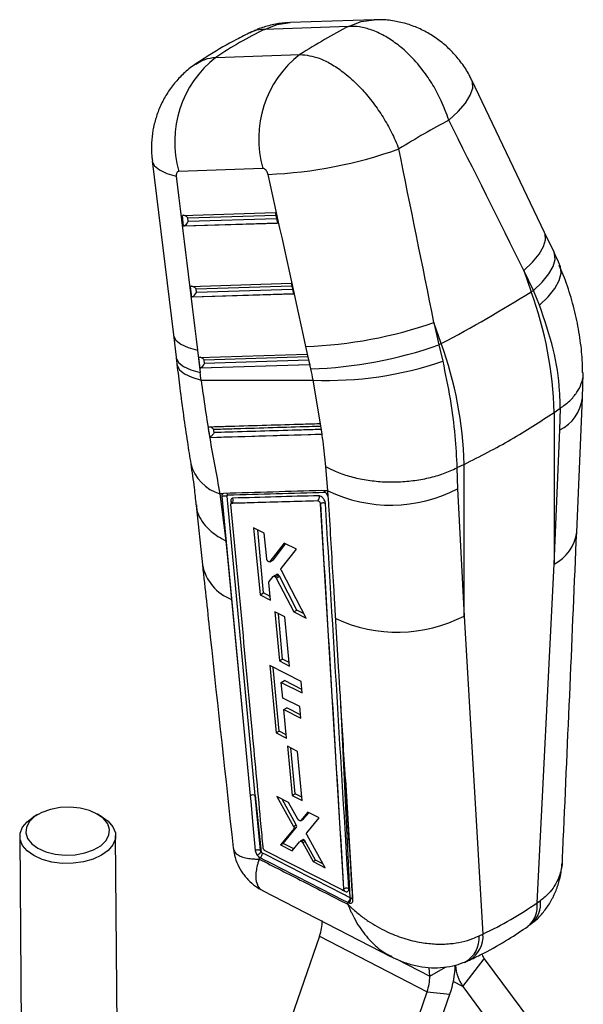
# Model space of a CAD drawing. Extents: x 29 to 353, y 22 to 291.
# Tile 6 of 6: x 293 to 340, y 208 to 291. Entities that reach past the tile are written whole.
import ezdxf

# ---------------------------------------------------------------- set-up
doc = ezdxf.new("R2010")
doc.units = 0
doc.layers.get('0').update_dxf_attribs({"linetype": 'CONTINUOUS'})

msp = doc.modelspace()

# ---------------------------------------------------------------- linework, layer by layer
at = {"color": 7, "linetype": 'CONTINUOUS'}
for p, q in [((322.883891, 290.557446), (315.87845, 290.310899)), ((312.772744, 289.566062), (312.527565, 289.448895)), ((320.752102, 290.000666), (313.746661, 289.754119)), ((309.696486, 287.416003), (316.701927, 287.66255)), ((337.097385, 272.81422), (331.029067, 285.518622)), ((304.378266, 278.794881), (306.142317, 264.260128)), ((313.603277, 278.147595), (306.597836, 277.901049)), ((306.898512, 274.228792), (314.632982, 274.4687)), ((314.632982, 274.4687), (314.834191, 273.580524)), ((307.001195, 273.337569), (306.898512, 274.228792)), ((314.834191, 273.580524), (307.001195, 273.337569)), ((307.385864, 273.723693), (307.351075, 274.025644)), ((337.886167, 271.155892), (337.097313, 272.814363)), ((335.376519, 269.628725), (335.990967, 267.861071)), ((336.165373, 267.970254), (335.376519, 269.628725)), ((307.581099, 268.30423), (315.970544, 268.564463)), ((307.683781, 267.413007), (307.581099, 268.30423)), ((308.06845, 267.799131), (308.033661, 268.101094)), ((315.970544, 268.564463), (316.171751, 267.676289)), ((335.990967, 267.861071), (336.165373, 267.970254)), ((336.678277, 266.727485), (336.165373, 267.970254)), ((316.171751, 267.676289), (307.683781, 267.413007)), ((328.484626, 263.527753), (327.870178, 265.295406)), ((327.870178, 265.295406), (328.280636, 263.418492)), ((306.14237, 264.259688), (306.372499, 262.391097)), ((308.145427, 262.983706), (308.375553, 261.115116)), ((317.613456, 261.425562), (317.202998, 263.302476)), ((328.484626, 263.527753), (328.280636, 263.418492)), ((328.280636, 263.418492), (328.604487, 262.066585)), ((308.263688, 262.379679), (317.308104, 262.660216)), ((308.366367, 261.488457), (308.263688, 262.379679)), ((308.751039, 261.874579), (308.71625, 262.176531)), ((317.308104, 262.660216), (317.509311, 261.772053)), ((317.509311, 261.772053), (308.366367, 261.488457)), ((318.421583, 256.838961), (317.801577, 260.487234)), ((340.264594, 259.011747), (340.309957, 261.053231)), ((339.777776, 247.810049), (340.254561, 259.003523)), ((337.899327, 257.79258), (338.41059, 258.143883)), ((338.363228, 256.327762), (338.411897, 258.144758)), ((338.411897, 258.144758), (338.41059, 258.143883)), ((337.899327, 257.79258), (337.888091, 245.137396)), ((318.424281, 256.839041), (318.421583, 256.838961)), ((318.547738, 255.980693), (318.424281, 256.839041)), ((337.888091, 245.137396), (338.363228, 256.327762)), ((309.172646, 255.703696), (309.181437, 255.708646)), ((309.172647, 255.703696), (318.543297, 255.980565)), ((318.543297, 255.980565), (318.547738, 255.980693)), ((319.02196, 251.258717), (318.844875, 253.275187)), ((329.783686, 253.163678), (329.782129, 253.162899)), ((329.782129, 253.162899), (329.836656, 251.405476)), ((330.392986, 253.459262), (329.783686, 253.163678)), ((330.381749, 240.804077), (330.392986, 253.459262)), ((329.836656, 251.405476), (330.381749, 240.804077)), ((310.274308, 251.009693), (310.029127, 251.002748)), ((310.029127, 251.002748), (310.517901, 247.082211)), ((310.187052, 250.768271), (310.191488, 250.770831)), ((310.187052, 250.768271), (310.696201, 245.374569)), ((310.191527, 250.771566), (310.191485, 250.770833)), ((310.191488, 250.770831), (312.014548, 231.418861)), ((312.970467, 225.834226), (310.615979, 250.800111)), ((318.626698, 251.247398), (318.52243, 251.265984)), ((319.02196, 251.258717), (318.626698, 251.247398)), ((319.045443, 250.774619), (319.02196, 251.258717)), ((319.045443, 250.774619), (319.034673, 250.804225)), ((319.077882, 250.61876), (319.045443, 250.774619)), ((308.035537, 250.027694), (308.569155, 245.074022)), ((318.394424, 250.17006), (318.398837, 250.172608)), ((318.394424, 250.17006), (320.336273, 218.029828)), ((318.398837, 250.172608), (318.398949, 250.172301)), ((313.716983, 247.726527), (312.83341, 248.165024)), ((312.83341, 248.165024), (313.372547, 242.558504)), ((313.661559, 242.725347), (313.173539, 247.996217)), ((313.923625, 245.566657), (313.716983, 247.726527)), ((310.517901, 247.082211), (310.696201, 245.374569)), ((315.392419, 246.894061), (314.19859, 245.338863)), ((314.481959, 245.502449), (315.50118, 246.839972)), ((316.403676, 246.391022), (315.392419, 246.894061)), ((315.133374, 244.775796), (316.403676, 246.391022)), ((310.696201, 245.374569), (310.996809, 242.189918)), ((314.179631, 245.322202), (314.463311, 245.485967)), ((314.19859, 245.338863), (314.481959, 245.502449)), ((336.470449, 216.875389), (337.888091, 245.137396)), ((314.130415, 243.68302), (314.469176, 244.101128)), ((314.763629, 244.275274), (314.485988, 244.114995)), ((314.625733, 244.080205), (314.901589, 244.239453)), ((314.711262, 243.973478), (314.985852, 244.131995)), ((316.433938, 241.300894), (314.985852, 244.131995)), ((317.225739, 240.631241), (315.147989, 244.590556)), ((314.253425, 242.118424), (314.111736, 243.600003)), ((314.711262, 243.973478), (316.180503, 241.154589)), ((313.372547, 242.558504), (313.661559, 242.725347)), ((313.372547, 242.558504), (314.253425, 242.118424)), ((314.222968, 242.436903), (313.661559, 242.725347)), ((310.996809, 242.189918), (312.014548, 231.418861)), ((315.441401, 240.725416), (314.598005, 241.147575)), ((314.598005, 241.147575), (314.988588, 237.055378)), ((315.249354, 237.205915), (314.898322, 240.997255)), ((315.830121, 236.632116), (315.441401, 240.725416)), ((316.180503, 241.154589), (316.433938, 241.300894)), ((316.180503, 241.154589), (317.225739, 240.631241)), ((317.036895, 240.991089), (316.433938, 241.300894)), ((330.381749, 240.804077), (331.960416, 214.271802)), ((316.80391, 235.341836), (314.173334, 236.665743)), ((314.173334, 236.665743), (314.710108, 231.061735)), ((314.988588, 237.055378), (315.249354, 237.205915)), ((314.988588, 237.055378), (315.830121, 236.632116)), ((315.802627, 236.921643), (315.249354, 237.205915)), ((314.959517, 231.205715), (314.468539, 236.51718)), ((315.142265, 235.269127), (315.398361, 235.416968)), ((315.26687, 233.96115), (315.142265, 235.269127)), ((315.142265, 235.269127), (316.89398, 234.386284)), ((316.867975, 234.662163), (315.398361, 235.416968)), ((316.89398, 234.386284), (316.80391, 235.341836)), ((316.688688, 233.243534), (315.26687, 233.96115)), ((315.357847, 233.006119), (315.607874, 233.150457)), ((315.585248, 230.618522), (315.357847, 233.006119)), ((315.357847, 233.006119), (316.778908, 232.288057)), ((316.753012, 232.562305), (315.607874, 233.150457)), ((316.778908, 232.288057), (316.688688, 233.243534)), ((312.014548, 231.418861), (312.545482, 225.808162)), ((314.710108, 231.061735), (314.959517, 231.205715)), ((314.710108, 231.061735), (315.585248, 230.618522)), ((315.558631, 230.898007), (314.959517, 231.205715)), ((316.50455, 229.507579), (315.66639, 229.932767)), ((315.66639, 229.932767), (316.056609, 225.840405)), ((316.287645, 225.97378), (315.933638, 229.797194)), ((316.892852, 225.414083), (316.50455, 229.507579)), ((316.056609, 225.840405), (316.287645, 225.97378)), ((316.868048, 225.67557), (316.287645, 225.97378)), ((312.970467, 225.834226), (313.467724, 221.112167)), ((313.402518, 221.269421), (312.970467, 225.834226)), ((315.748139, 225.251709), (314.784637, 225.743168)), ((314.784637, 225.743168), (316.169692, 223.244476)), ((316.394117, 223.374034), (315.212118, 225.52512)), ((316.531553, 223.857219), (315.748139, 225.251709)), ((316.056609, 225.840405), (316.892852, 225.414083)), ((317.348127, 224.435222), (316.76329, 223.738226)), ((316.988164, 223.868044), (317.429365, 224.393747)), ((318.292775, 223.95295), (317.348127, 224.435222)), ((294.809368, 224.230756), (294.452839, 224.017795)), ((300.182239, 224.060232), (299.822593, 224.267892)), ((316.763284, 223.738229), (316.746038, 223.727902)), ((316.747516, 223.72537), (316.972484, 223.855241)), ((316.76329, 223.738226), (316.988164, 223.868044)), ((317.269543, 222.702148), (318.292775, 223.95295)), ((316.187562, 223.048836), (315.069172, 221.708357)), ((315.289047, 221.835288), (316.411466, 223.178093)), ((316.169692, 223.244476), (316.394117, 223.374034)), ((316.187562, 223.048836), (316.411466, 223.178093)), ((293.329485, 222.411775), (293.472837, 203.059371)), ((301.472614, 203.118629), (301.329262, 222.471039)), ((315.069172, 221.708357), (315.289047, 221.835288)), ((316.185618, 221.374621), (315.289047, 221.835288)), ((316.048236, 221.206398), (316.693134, 221.996081)), ((316.930681, 222.13744), (316.709743, 222.009895)), ((316.830505, 221.986849), (317.051438, 222.114391)), ((316.926699, 221.875985), (317.147342, 222.00336)), ((316.926699, 221.875985), (317.789658, 220.313295)), ((318.00702, 220.438775), (317.147342, 222.00336)), ((318.804949, 219.79243), (317.288695, 222.505575)), ((313.639681, 221.431733), (313.63713, 221.450032)), ((320.207582, 217.944467), (313.798129, 221.209607)), ((315.069172, 221.708357), (316.048236, 221.206398)), ((313.282583, 220.701659), (313.301728, 220.520094)), ((313.282583, 220.701659), (313.372953, 220.64324)), ((317.789658, 220.313295), (318.00702, 220.438775)), ((317.789658, 220.313295), (318.804949, 219.79243)), ((318.619646, 220.124004), (318.00702, 220.438775)), ((313.584489, 217.899019), (324.31658, 212.379776)), ((320.299451, 217.937965), (320.30849, 217.943183)), ((320.336273, 218.029828), (320.337243, 218.030388)), ((320.337243, 218.030388), (320.337284, 218.030282)), ((320.692938, 216.750223), (320.685073, 216.914413)), ((320.685073, 216.914413), (320.6986, 216.907529)), ((320.6986, 216.907529), (320.770199, 216.871661)), ((320.957154, 217.259108), (320.88817, 217.293705)), ((336.470449, 216.875389), (336.748807, 217.060433)), ((318.336909, 214.102203), (315.108371, 204.796826)), ((318.336909, 214.102203), (327.305334, 209.456958)), ((331.634363, 214.107928), (331.960416, 214.271802)), ((330.286321, 209.891813), (332.069013, 212.206972)), ((332.069013, 212.206972), (335.927406, 206.992792)), ((327.515963, 210.757417), (327.484652, 211.479219)), ((330.286321, 209.891813), (334.144715, 204.677626)), ((324.076797, 200.151581), (327.305334, 209.456958)), ((325.96834, 199.957505), (329.196876, 209.262889)), ((327.305334, 209.456958), (329.196876, 209.262889))]:
    msp.add_line(p, q, dxfattribs=at)
at = {"color": 8, "linetype": 'CONTINUOUS'}
for p, q in [((307.031376, 273.353646), (314.830786, 273.595565)), ((307.351075, 274.025644), (314.681841, 274.25303)), ((314.750012, 273.952111), (307.385864, 273.723693)), ((308.033661, 268.101094), (316.019402, 268.348793)), ((316.087571, 268.047876), (308.06845, 267.799131)), ((307.713965, 267.429094), (316.168345, 267.69133)), ((308.71625, 262.176531), (317.356962, 262.444546)), ((317.425132, 262.143627), (308.751039, 261.874579)), ((308.396552, 261.504532), (317.505905, 261.787081)), ((310.935756, 250.373404), (310.953916, 250.180438)), ((320.88817, 217.293705), (320.101977, 233.600857)), ((320.492456, 227.159263), (321.083784, 217.348925)), ((320.253448, 217.932271), (320.44566, 217.83427)), ((324.786523, 212.171147), (327.515963, 210.757417)), ((327.515963, 210.757417), (328.834007, 211.518307)), ((330.286321, 209.891813), (329.487335, 210.305647))]:
    msp.add_line(p, q, dxfattribs=at)
at = {"color": 8, "linetype": 'CONTINUOUS', "flags": 128}
for points in [[(313.746661, 289.754119), (314.793634, 290.151729), (315.87845, 290.310899)], [(320.752102, 290.000666), (321.799075, 290.398276), (322.881284, 290.557356)], [(329.110628, 282.180647), (329.890616, 282.902835), (330.493302, 283.599321), (330.901402, 284.250147), (331.103216, 284.836645), (331.092952, 285.341989), (331.028974, 285.518818)], [(304.378421, 278.793571), (304.386044, 278.744615), (304.572528, 278.364128), (304.976195, 278.022128), (305.585905, 277.728048), (306.384824, 277.490023)], [(335.376519, 269.628725), (336.101019, 270.330054), (336.652844, 271.00403), (337.016955, 271.632298), (337.183429, 272.19772), (337.14773, 272.684914), (337.097111, 272.814791)], [(336.165373, 267.970254), (336.889874, 268.671583), (337.441699, 269.345559), (337.805809, 269.973815), (337.972284, 270.539248), (337.936585, 271.026444), (337.886167, 271.155892)], [(336.678277, 266.727485), (337.409118, 267.443202), (337.961592, 268.14227), (338.320491, 268.805462), (338.47593, 269.414515), (338.423633, 269.952646), (338.381793, 270.065862)], [(306.142318, 264.26012), (306.158676, 264.172714), (306.359143, 263.810634), (306.765029, 263.48631), (307.365701, 263.208244), (308.145427, 262.983706)], [(306.372499, 262.391097), (306.388805, 262.304123), (306.589272, 261.942043), (306.995158, 261.617719), (307.59583, 261.339653), (308.375553, 261.115116)], [(306.439857, 261.827463), (306.458178, 261.724966), (306.660585, 261.35172), (307.068087, 261.015131), (307.670032, 260.724017), (308.450687, 260.485978)], [(310.294728, 251.015122), (310.237858, 250.970664), (310.196381, 250.866434), (310.191471, 250.772218), (310.191474, 250.772168), (310.191474, 250.772168)]]:
    msp.add_lwpolyline(points, dxfattribs=at)
at = {"color": 7, "linetype": 'CONTINUOUS', "flags": 128}
for points in [[(312.545482, 225.808162), (312.590726, 225.330356), (312.777273, 223.360898), (312.977689, 221.246068)], [(299.801207, 224.280132), (299.137039, 224.57464), (298.367638, 224.769006), (297.537721, 224.851923), (296.695518, 224.818581), (295.889974, 224.670915), (295.167912, 224.417502), (294.571286, 224.073077), (294.134769, 223.657657), (293.883741, 223.195376), (293.832781, 222.713107), (293.984854, 222.238879), (294.331122, 221.800243), (294.85146, 221.422704), (295.515633, 221.128193), (296.285034, 220.933827), (297.114952, 220.85091), (297.957155, 220.884252), (298.762693, 221.031921), (299.48476, 221.285331), (300.081386, 221.629756), (300.517898, 222.045179), (300.768931, 222.507457), (300.819891, 222.989726), (300.667818, 223.463954), (300.32155, 223.90259), (299.801207, 224.280132)], [(300.157801, 224.07422), (300.716244, 223.67621), (301.104861, 223.216274), (301.304156, 222.717482), (301.30414, 222.204846), (301.104812, 221.704078), (300.716168, 221.240279), (300.157695, 220.836706), (299.457399, 220.513608), (298.650395, 220.287174), (297.777149, 220.168758), (296.881449, 220.164308), (296.008212, 220.274041), (295.201219, 220.492453), (294.500946, 220.808588), (293.942498, 221.206608), (293.553885, 221.66654), (293.35459, 222.165332), (293.354607, 222.677968), (293.553935, 223.178736), (293.942579, 223.642535), (294.452839, 224.017795)]]:
    msp.add_lwpolyline(points, dxfattribs=at)
at = {"color": 7, "linetype": 'CONTINUOUS'}
for centre, radius, start, end in [((322.203486, 280.608874), 8.945473, 127.95267361, 195.97050083), ((315.198045, 280.362327), 8.945473, 127.95267361, 195.97050083), ((312.579952, 314.234381), 36.610329, 272.28483715, 289.73599091), ((267.910107, 377.125312), 128.738797, 298.06822768, 301.92639579), ((305.446649, 256.856671), 32.466171, 1.65190666, 19.81290004), ((316.032407, 299.112647), 35.829298, 271.87226316, 289.29266775), ((316.442869, 297.235706), 35.829271, 271.87225676, 289.29267548), ((297.940308, 252.523352), 32.466171, 1.65190666, 19.81290004), ((319.034921, 289.787191), 29.325903, 267.58962981, 289.0454354), ((324.282588, 262.143947), 12.089765, 244.20639253, 297.34855765), ((310.79803, 250.496508), 0.34518, 309.37345571, 24.67352501), ((310.880975, 250.2323), 0.151365, 11.94614086, 68.78207011), ((324.818057, 251.580435), 12.127842, 244.93344277, 297.30671467), ((312.78321, 225.409713), 0.463978, 66.19725965, 120.82171344), ((311.981194, 222.627182), 2.122509, 303.11466342, 314.4562598), ((313.112173, 221.010716), 0.450605, 305.36139594, 2.3711394), ((320.289131, 217.832948), 0.156535, 0.48404726, 59.35201822), ((320.44014, 217.274022), 0.448462, 305.1925078, 2.51551344), ((320.504577, 217.238661), 0.453039, 305.89578318, 2.58611113), ((334.298399, 216.588755), 2.190881, 309.78417761, 7.5175791), ((314.993455, 215.31101), 3.555264, 340.1228197, 1.47729845), ((333.247067, 213.061107), 1.455114, 198.78273573, 215.94357847), ((322.048507, 211.830456), 7.595497, 340.24261508, 358.7876607), ((333.178715, 211.908859), 3.526247, 184.21008743, 214.89045689), ((323.96193, 210.665761), 3.555215, 340.12261983, 1.47729005)]:
    msp.add_arc(centre, radius, start, end, dxfattribs=at)
at = {"color": 8, "linetype": 'CONTINUOUS'}
for centre, radius, start, end in [((336.83277, 259.416575), 3.447183, 296.35768652, 353.232896), ((311.015695, 254.3995), 3.537123, 194.62149558, 253.80434285), ((336.351473, 248.231576), 3.454728, 296.4097097, 352.9911533), ((312.386865, 245.822426), 3.889392, 191.08836346, 249.05959728), ((334.526319, 216.808885), 2.236678, 311.27989119, 6.4574267), ((329.343115, 213.932354), 2.297965, 300.54351769, 4.38189371), ((329.670641, 214.077542), 2.298001, 300.3094625, 4.84924774)]:
    msp.add_arc(centre, radius, start, end, dxfattribs=at)
at = {"color": 7, "linetype": 'CONTINUOUS'}
for centre, major_axis, ratio, start_param, end_param in [((358.764713, 234.013905), (55.613517, -47.594526), 0.657576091, 2.866433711, 2.960521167), ((305.5301, 232.140387), (37.119161, 59.908731), 0.425931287, 0.623828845, 0.717916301), ((305.5301, 232.140387), (44.947178, 52.854976), 0.326245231, 0.692588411, 0.789411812), ((283.097687, 296.674361), (-165.783452, 323.352392), 0.094896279, 4.58013376, 4.618988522), ((283.097687, 296.674361), (-78.768913, 373.373459), 0.098369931, 4.607516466, 4.646371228), ((337.873986, 296.546766), (-43.051742, 371.563631), 0.089563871, 1.611726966, 1.65086689), ((277.041629, 294.405856), (-84.379274, 370.069054), 0.08540215, 4.608788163, 4.647642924), ((307.123972, 273.940575), (0.286361, -0.247403), 0.590998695, 1.258602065, 2.819976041), ((307.158761, 273.638621), (0.257376, 0.297904), 0.350959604, 3.850171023, 5.28358484), ((307.19289, 273.342393), (0.293972, 0.104876), 0.236214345, 2.066071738, 2.194031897), ((307.806559, 268.01602), (0.286361, -0.247403), 0.590998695, 1.258602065, 2.819976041), ((307.875478, 267.417838), (0.293972, 0.104876), 0.236214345, 2.066071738, 2.194031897), ((307.841348, 267.714065), (0.257376, 0.297904), 0.350959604, 3.850171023, 5.28358484), ((308.489147, 262.091464), (0.286361, -0.247403), 0.590998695, 1.258602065, 2.819976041), ((308.558065, 261.493282), (0.293972, 0.104876), 0.236214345, 2.066071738, 2.194031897), ((308.523936, 261.78951), (0.257376, 0.297904), 0.350959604, 3.850171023, 5.28358484), ((306.672206, 261.621684), (-6.068626, 16.373879), 0.59943456, 4.426085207, 4.482079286), ((269.846335, 270.035121), (-20.58653, 55.54492), 0.59943456, 4.325148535, 4.336354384), ((314.872737, 244.101993), (-0.111939, 0.172945), 0.548671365, 4.535393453, 5.217650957), ((316.286539, 223.336369), (-0.110672, 0.170987), 0.548671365, 3.31130536, 4.58025216), ((317.040963, 221.961188), (-0.113002, 0.174587), 0.548671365, 5.344778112, 6.443201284), ((317.039326, 221.963953), (-0.111877, 0.172849), 0.548671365, 4.587686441, 5.332868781), ((291.250418, 284.018013), (-44.565313, 67.586633), 0.6135196, 3.052739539, 3.157518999)]:
    msp.add_ellipse(centre, major_axis=major_axis, ratio=ratio, start_param=start_param, end_param=end_param, dxfattribs=at)
for points, knots in [([(315.874407, 290.291751), (315.704043, 290.29007), (315.157397, 290.284675), (314.247781, 290.103264), (313.405542, 289.878672), (312.966099, 289.660356), (312.865368, 289.610313)], [0, 0, 0, 0, 0.164225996, 0.526951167, 0.8915660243, 1, 1, 1, 1]), ([(331.01604, 285.512847), (330.970151, 285.61769), (330.770036, 286.074897), (330.275871, 286.836781), (329.539362, 287.760161), (328.677535, 288.574583), (327.738462, 289.257597), (326.729855, 289.804473), (325.670794, 290.211426), (324.571198, 290.466478), (323.633571, 290.579733), (323.068343, 290.548517), (322.879618, 290.538095)], [0, 0, 0, 0, 0.033878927, 0.147741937, 0.267201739, 0.383014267, 0.497550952, 0.610193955, 0.721957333, 0.832505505, 0.944075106, 1, 1, 1, 1]), ([(312.601198, 289.511166), (312.197436, 289.309027), (311.030226, 288.724676), (309.469801, 287.828871), (308.352377, 287.091111), (307.936793, 286.816728)], [0, 0, 0, 0, 0.249346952, 0.720822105, 1, 1, 1, 1]), ([(329.110628, 282.180647), (328.916184, 282.724407), (328.557651, 283.727037), (327.800662, 285.122808), (326.894754, 286.461516), (325.860631, 287.628726), (324.756959, 288.575781), (323.723042, 289.254182), (322.680558, 289.725172), (321.673811, 289.995952), (321.052386, 289.99913), (320.752102, 290.000666)], [0, 0, 0, 0, 0.128293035, 0.236557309, 0.344821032, 0.483526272, 0.587990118, 0.692453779, 0.797237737, 0.902021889, 1, 1, 1, 1]), ([(316.701927, 287.66255), (317.226672, 287.602046), (318.048898, 287.507243), (319.283623, 286.895938), (320.335506, 286.198137), (321.381169, 285.284689), (322.376624, 284.193598), (323.24651, 283.040725), (324.01195, 281.800724), (324.571574, 280.697945), (324.844326, 280.019471), (324.942769, 279.774593)], [0, 0, 0, 0, 0.183829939, 0.288044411, 0.392259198, 0.516106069, 0.622498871, 0.728891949, 0.834597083, 0.940302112, 1, 1, 1, 1]), ([(308.01833, 286.861677), (307.980283, 286.839329), (307.606278, 286.619652), (306.998985, 286.084151), (306.21917, 285.272172), (305.574539, 284.368022), (305.057121, 283.400425), (304.672911, 282.38128), (304.421404, 281.337911), (304.309034, 280.261052), (304.299289, 279.407882), (304.374902, 278.918203), (304.394185, 278.793328)], [0, 0, 0, 0, 0.014207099, 0.139658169, 0.258308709, 0.376789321, 0.495912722, 0.610845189, 0.72678551, 0.840538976, 0.959335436, 1, 1, 1, 1]), ([(306.597836, 277.901049), (306.59298, 277.900763), (306.55332, 277.89843), (306.484751, 277.870115), (306.42245, 277.790286), (306.384588, 277.679399), (306.376124, 277.57836), (306.383192, 277.506593), (306.384824, 277.490023)], [0, 0, 0, 0, 0.033516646, 0.273755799, 0.513949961, 0.673696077, 0.924659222, 1, 1, 1, 1]), ([(314.039509, 277.653158), (314.035731, 277.668822), (314.018657, 277.739617), (313.968822, 277.864039), (313.88875, 277.984967), (313.797621, 278.077016), (313.703322, 278.138081), (313.635234, 278.144556), (313.603277, 278.147595)], [0, 0, 0, 0, 0.060459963, 0.273239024, 0.486137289, 0.609924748, 0.816918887, 1, 1, 1, 1]), ([(338.379206, 270.071872), (338.339594, 270.162586), (338.181427, 270.5248), (338.012664, 270.885516), (337.886167, 271.155892)], [0, 0, 0, 0, 0.250445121, 1, 1, 1, 1]), ([(340.258388, 261.111924), (340.260848, 261.304121), (340.27127, 262.11823), (340.123581, 263.574265), (339.8151, 265.473619), (339.320867, 267.378268), (338.820423, 268.908032), (338.432738, 269.782502), (338.31844, 270.040314)], [0, 0, 0, 0, 0.064105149, 0.271537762, 0.482074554, 0.695154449, 0.91012505, 1, 1, 1, 1]), ([(338.41059, 258.143883), (338.397425, 258.616253), (338.352704, 260.220875), (337.927542, 263.102712), (337.09847, 265.508285), (336.678277, 266.727485)], [0, 0, 0, 0, 0.170641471, 0.579662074, 1, 1, 1, 1]), ([(306.372499, 262.391097), (306.37833, 262.343567), (306.401653, 262.153468), (306.423871, 261.963711), (306.440534, 261.821397)], [0, 0, 0, 0, 0.25002335, 1, 1, 1, 1]), ([(306.442179, 261.827288), (306.521219, 261.155754), (306.693516, 259.691881), (306.987245, 257.514384), (307.292958, 255.401984), (307.499578, 254.101513), (307.594009, 253.50716)], [0, 0, 0, 0, 0.230362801, 0.502165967, 0.772475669, 1, 1, 1, 1]), ([(328.604487, 262.066585), (328.820325, 261.011073), (329.256025, 258.88037), (329.653705, 255.884444), (329.741583, 254.044986), (329.783686, 253.163678)], [0, 0, 0, 0, 0.338341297, 0.682990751, 1, 1, 1, 1]), ([(308.450687, 260.485978), (309.360656, 260.483813), (312.479389, 260.476394), (315.595014, 260.48274), (317.801577, 260.487234)], [0, 0, 0, 0, 0.2917752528, 1, 1, 1, 1]), ([(308.450687, 260.485978), (308.683479, 258.850572), (309.152628, 255.554713), (309.735484, 252.527738), (310.029127, 251.002748)], [0, 0, 0, 0, 0.496200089, 1, 1, 1, 1]), ([(338.411897, 258.144758), (338.68423, 258.346161), (339.236795, 258.75481), (339.821484, 259.453736), (340.186467, 260.199541), (340.338634, 260.760119), (340.299927, 261.066476), (340.294091, 261.112666)], [0, 0, 0, 0, 0.23581078, 0.478460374, 0.714270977, 0.956919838, 1, 1, 1, 1]), ([(330.392986, 253.459262), (331.720985, 254.132269), (334.387149, 255.483434), (336.725629, 257.020911), (337.899327, 257.79258)], [0, 0, 0, 0, 0.498093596, 1, 1, 1, 1]), ([(318.421583, 256.838961), (318.315907, 256.835803), (317.703253, 256.81749), (315.06279, 256.738662), (312.039603, 256.648629), (309.523895, 256.574078), (309.035199, 256.559596)], [0, 0, 0, 0, 0.033767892, 0.1957686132, 0.8437717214, 1, 1, 1, 1]), ([(309.035199, 256.559596), (309.062616, 256.38316), (309.107061, 256.097151), (309.15448, 255.81268), (309.172647, 255.703696)], [0, 0, 0, 0, 0.616888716, 1, 1, 1, 1]), ([(309.494914, 256.390235), (309.494177, 256.391086), (309.463338, 256.42673), (309.393623, 256.488765), (309.295978, 256.546954), (309.237267, 256.561314), (309.22166, 256.56513)], [0, 0, 0, 0, 0.010672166, 0.446880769, 0.852973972, 1, 1, 1, 1]), ([(309.540398, 256.105708), (309.535532, 256.135753), (309.520187, 256.230499), (309.505169, 256.325416), (309.494914, 256.390235)], [0, 0, 0, 0, 0.317103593, 1, 1, 1, 1]), ([(309.540398, 256.105708), (309.540035, 256.105008), (309.525207, 256.07639), (309.483227, 256.0058), (309.403334, 255.900529), (309.314063, 255.808171), (309.241694, 255.746086), (309.201575, 255.721159), (309.181437, 255.708646)], [0, 0, 0, 0, 0.005761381, 0.235427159, 0.548329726, 0.748195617, 0.873603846, 1, 1, 1, 1]), ([(309.181437, 255.708646), (310.742877, 255.754714), (313.867606, 255.846906), (316.993584, 255.939835), (318.557498, 255.986327)], [0, 0, 0, 0, 0.499704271, 1, 1, 1, 1]), ([(318.844875, 253.275187), (318.778331, 253.968929), (318.693525, 254.853044), (318.569914, 255.780796), (318.543297, 255.980565)], [0, 0, 0, 0, 0.784674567, 1, 1, 1, 1]), ([(307.587649, 253.50622), (307.693751, 252.832363), (307.877942, 251.662558), (307.977906, 250.548233), (308.020287, 250.075806)], [0, 0, 0, 0, 0.576041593, 1, 1, 1, 1]), ([(318.844875, 253.275187), (318.87765, 253.257025), (319.128938, 253.117773), (319.74493, 252.82192), (320.777849, 252.456178), (322.043826, 252.16382), (323.382634, 252.002319), (324.754106, 251.97137), (326.120821, 252.076675), (327.441336, 252.312413), (328.68934, 252.667868), (329.417866, 252.997888), (329.782129, 253.162899)], [0, 0, 0, 0, 0.011482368, 0.088035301, 0.202035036, 0.316034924, 0.430030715, 0.544026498, 0.658019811, 0.772013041, 0.886006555, 1, 1, 1, 1]), ([(310.274308, 251.009693), (310.252925, 250.99101), (310.207285, 250.951135), (310.183103, 250.859958), (310.186045, 250.791599), (310.187049, 250.768272)], [0, 0, 0, 0, 0.3673716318, 0.7841273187, 1, 1, 1, 1]), ([(310.191474, 250.772168), (310.191475, 250.772152), (310.191485, 250.771956), (310.191507, 250.771753), (310.191527, 250.771566)], [0, 0, 0, 0, 0.079942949, 1, 1, 1, 1]), ([(310.191527, 250.771566), (310.218013, 250.785985), (310.270985, 250.814825), (310.372237, 250.83696), (310.475597, 250.839962), (310.547338, 250.826517), (310.592041, 250.811246), (310.607047, 250.804266), (310.615979, 250.800111)], [0, 0, 0, 0, 0.217853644, 0.435704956, 0.653559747, 0.871420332, 0.923470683, 1, 1, 1, 1]), ([(310.362749, 251.035591), (310.331914, 251.030823), (310.300205, 251.02592), (310.275002, 251.010128), (310.274308, 251.009693)], [0, 0, 0, 0, 0.972446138, 1, 1, 1, 1]), ([(318.522431, 251.265983), (317.162028, 251.2273), (314.441221, 251.149933), (311.72224, 251.073705), (310.362749, 251.035591)], [0, 0, 0, 0, 0.499999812, 1, 1, 1, 1]), ([(310.566462, 251.041322), (310.580395, 251.034487), (310.619571, 251.01527), (310.65241, 250.971652), (310.675863, 250.931124), (310.682223, 250.917229), (310.686744, 250.907351)], [0, 0, 0, 0, 0.273306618, 0.768423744, 0.83535313, 1, 1, 1, 1]), ([(310.615979, 250.800111), (310.615672, 250.812878), (310.614929, 250.843758), (310.629907, 250.881235), (310.656394, 250.903329), (310.6786, 250.906256), (310.686977, 250.90736)], [0, 0, 0, 0, 0.212914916, 0.514976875, 0.817023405, 1, 1, 1, 1]), ([(311.111695, 250.640603), (311.096156, 250.63907), (311.046233, 250.634145), (310.980273, 250.590176), (310.93387, 250.498051), (310.935149, 250.413532), (310.935756, 250.373404)], [0, 0, 0, 0, 0.134643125, 0.432569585, 0.730591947, 1, 1, 1, 1]), ([(318.269185, 250.84027), (317.075994, 250.806749), (314.689432, 250.739702), (312.304333, 250.673637), (311.111695, 250.640603)], [0, 0, 0, 0, 0.4999626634, 1, 1, 1, 1]), ([(318.269185, 250.84027), (318.273213, 250.829703), (318.28301, 250.804002), (318.29686, 250.743524), (318.299886, 250.656902), (318.275888, 250.558022), (318.231176, 250.478171), (318.190195, 250.444873), (318.171723, 250.429863)], [0, 0, 0, 0, 0.0737215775, 0.1793083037, 0.3941235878, 0.6089041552, 0.8237070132, 1, 1, 1, 1]), ([(318.824136, 250.192308), (318.824092, 250.192985), (318.821077, 250.239342), (318.800575, 250.339746), (318.733473, 250.489134), (318.653239, 250.605169), (318.561346, 250.705454), (318.456464, 250.787919), (318.348631, 250.835289), (318.290457, 250.838936), (318.269185, 250.84027)], [0, 0, 0, 0, 0.00246154, 0.168513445, 0.33454448, 0.484596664, 0.572481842, 0.738422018, 0.904350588, 1, 1, 1, 1]), ([(319.034673, 250.804225), (319.018236, 250.841654), (318.979514, 250.929825), (318.886782, 251.060308), (318.767708, 251.175024), (318.677601, 251.228421), (318.631997, 251.245423), (318.626698, 251.247398)], [0, 0, 0, 0, 0.190716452, 0.449267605, 0.707735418, 0.966038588, 1, 1, 1, 1]), ([(319.679845, 240.594839), (319.67228, 240.720449), (319.625673, 241.494342), (319.452925, 244.365167), (319.259844, 247.580877), (319.10605, 250.148547), (319.077886, 250.618758)], [0, 0, 0, 0, 0.037599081, 0.231650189, 0.859294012, 1, 1, 1, 1]), ([(308.060226, 250.079957), (308.070069, 249.929915), (308.097219, 249.516031), (308.392135, 248.871411), (308.920139, 248.172124), (309.612003, 247.589844), (310.186409, 247.246896), (310.483652, 247.099226), (310.517901, 247.082211)], [0, 0, 0, 0, 0.126964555, 0.350223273, 0.573490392, 0.79675711, 0.976581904, 1, 1, 1, 1]), ([(310.946512, 250.122561), (310.946359, 250.139794), (310.946045, 250.175204), (310.966525, 250.212038), (310.993195, 250.22764), (311.012022, 250.229249), (311.017003, 250.229675)], [0, 0, 0, 0, 0.289476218, 0.594809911, 0.892805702, 1, 1, 1, 1]), ([(313.63713, 221.450032), (313.627122, 221.556821), (313.555556, 222.32048), (313.237747, 225.711628), (312.351703, 235.1619), (311.525698, 243.956133), (310.946512, 250.122561)], [0, 0, 0, 0, 0.011174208, 0.079907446, 0.35484047, 1, 1, 1, 1]), ([(311.028504, 250.27945), (311.028375, 250.278545), (311.028043, 250.276218), (311.011497, 250.24052), (310.986564, 250.226856), (310.977089, 250.221664)], [0, 0, 0, 0, 0.282872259, 0.727468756, 1, 1, 1, 1]), ([(311.017002, 250.229675), (311.128814, 250.232776), (311.745615, 250.249884), (314.129796, 250.31611), (316.403429, 250.380097), (318.171723, 250.429863)], [0, 0, 0, 0, 0.0469035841, 0.2587393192, 1, 1, 1, 1]), ([(318.171723, 250.429863), (318.185954, 250.428269), (318.216193, 250.424882), (318.267483, 250.394713), (318.316297, 250.348278), (318.356958, 250.291738), (318.373332, 250.251661), (318.38132, 250.23211)], [0, 0, 0, 0, 0.189486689, 0.402615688, 0.604834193, 0.807229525, 1, 1, 1, 1]), ([(318.38132, 250.23211), (318.381773, 250.231047), (318.390517, 250.210557), (318.394787, 250.191077), (318.398836, 250.172609)], [0, 0, 0, 0, 0.051876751, 1, 1, 1, 1]), ([(318.38132, 250.23211), (318.38176, 250.230805), (318.388975, 250.209434), (318.391785, 250.189127), (318.394423, 250.170061)], [0, 0, 0, 0, 0.061061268, 1, 1, 1, 1]), ([(318.824136, 250.192308), (318.79265, 250.20543), (318.729677, 250.231674), (318.610387, 250.238524), (318.491608, 250.220505), (318.429835, 250.188369), (318.398949, 250.172301)], [0, 0, 0, 0, 0.250002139, 0.500001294, 0.750000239, 1, 1, 1, 1]), ([(318.398949, 250.172301), (318.721451, 244.809765), (319.365933, 234.093364), (320.013648, 223.381824), (320.337243, 218.030388)], [0, 0, 0, 0, 0.500404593, 1, 1, 1, 1]), ([(320.766089, 218.047621), (320.441866, 223.399516), (319.792891, 234.112012), (319.147229, 244.829306), (318.824136, 250.192308)], [0, 0, 0, 0, 0.499593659, 1, 1, 1, 1]), ([(338.582902, 220.448741), (338.607714, 220.996749), (339.020566, 230.115275), (339.410333, 239.237973), (339.776677, 247.812412)], [0, 0, 0, 0, 0.060098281, 1, 1, 1, 1]), ([(308.570717, 245.074224), (308.78688, 243.065545), (309.632937, 235.203639), (310.492655, 227.331398), (311.132719, 221.470478)], [0, 0, 0, 0, 0.255495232, 1, 1, 1, 1]), ([(314.049251, 245.35159), (314.033078, 245.36569), (314.000733, 245.39389), (313.960954, 245.451607), (313.932943, 245.511803), (313.926641, 245.548905), (313.923625, 245.566657)], [0, 0, 0, 0, 0.255024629, 0.510046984, 0.7655862, 1, 1, 1, 1]), ([(314.19859, 245.338863), (314.189121, 245.33013), (314.170182, 245.312663), (314.12669, 245.311689), (314.084601, 245.326719), (314.058716, 245.344931), (314.049251, 245.35159)], [0, 0, 0, 0, 0.279828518, 0.559703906, 0.838999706, 1, 1, 1, 1]), ([(314.462973, 245.486685), (314.463913, 245.486918), (314.472218, 245.488981), (314.477381, 245.496118), (314.481959, 245.502449)], [0, 0, 0, 0, 0.113124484, 1, 1, 1, 1]), ([(314.487476, 244.112469), (314.492192, 244.115955), (314.507432, 244.127219), (314.545746, 244.12427), (314.589183, 244.107454), (314.615873, 244.087556), (314.625733, 244.080205)], [0, 0, 0, 0, 0.147849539, 0.477779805, 0.807059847, 1, 1, 1, 1]), ([(314.625733, 244.080205), (314.642014, 244.065164), (314.674932, 244.034756), (314.699065, 243.99405), (314.711262, 243.973478)], [0, 0, 0, 0, 0.494610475, 1, 1, 1, 1]), ([(314.901589, 244.239453), (314.884818, 244.25157), (314.851278, 244.275803), (314.803571, 244.286764), (314.774481, 244.28387), (314.764153, 244.27538), (314.763766, 244.275061)], [0, 0, 0, 0, 0.3289989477, 0.657964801, 0.9871729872, 1, 1, 1, 1]), ([(315.147989, 244.590556), (315.138716, 244.611322), (315.12017, 244.652853), (315.112374, 244.711957), (315.118853, 244.75283), (315.129786, 244.770121), (315.133374, 244.775796)], [0, 0, 0, 0, 0.286666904, 0.573321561, 0.859960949, 1, 1, 1, 1]), ([(314.111736, 243.600003), (314.111391, 243.617941), (314.110748, 243.651439), (314.124177, 243.673003), (314.130415, 243.68302)], [0, 0, 0, 0, 0.5354924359, 1, 1, 1, 1]), ([(320.095742, 233.703714), (320.086054, 233.863904), (320.037168, 234.67222), (319.91236, 236.737729), (319.783456, 238.874625), (319.693784, 240.363421), (319.679845, 240.594839)], [0, 0, 0, 0, 0.06974545, 0.351935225, 0.899264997, 1, 1, 1, 1]), ([(321.106262, 217.093499), (321.098177, 217.225592), (321.050445, 218.005395), (320.844332, 221.376229), (320.515013, 226.780338), (320.226884, 231.538185), (320.095742, 233.703714)], [0, 0, 0, 0, 0.02386517, 0.140887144, 0.608975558, 1, 1, 1, 1]), ([(316.634991, 223.7429), (316.618518, 223.755414), (316.585572, 223.780443), (316.551338, 223.823934), (316.535578, 223.850447), (316.531553, 223.857219)], [0, 0, 0, 0, 0.426811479, 0.853598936, 1, 1, 1, 1]), ([(316.730525, 223.718606), (316.716558, 223.717201), (316.687712, 223.7143), (316.652932, 223.733167), (316.634991, 223.7429)], [0, 0, 0, 0, 0.484175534, 1, 1, 1, 1]), ([(316.169692, 223.244476), (316.179534, 223.224087), (316.199219, 223.183313), (316.209774, 223.123959), (316.205713, 223.077259), (316.193026, 223.057393), (316.187562, 223.048836)], [0, 0, 0, 0, 0.26616137, 0.53228316, 0.79854425, 1, 1, 1, 1]), ([(317.288695, 222.505575), (317.278751, 222.525908), (317.258861, 222.566575), (317.247874, 222.62603), (317.251506, 222.673191), (317.264083, 222.693378), (317.269545, 222.702146)], [0, 0, 0, 0, 0.265337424, 0.530689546, 0.79616024, 1, 1, 1, 1]), ([(316.711223, 222.007391), (316.715772, 222.010786), (316.73061, 222.021859), (316.768118, 222.01877), (316.805293, 222.003844), (316.826196, 221.989754), (316.830505, 221.986849)], [0, 0, 0, 0, 0.163739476, 0.534043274, 0.903958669, 1, 1, 1, 1]), ([(316.830505, 221.986849), (316.846815, 221.973429), (316.879434, 221.94659), (316.910456, 221.904266), (316.924282, 221.880194), (316.926699, 221.875985)], [0, 0, 0, 0, 0.45211624, 0.904209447, 1, 1, 1, 1]), ([(311.140521, 221.474446), (311.166605, 221.264223), (311.227189, 220.77594), (311.498907, 220.044885), (311.925522, 219.296147), (312.491477, 218.651196), (313.060797, 218.180768), (313.450316, 217.984689), (313.59315, 217.912789)], [0, 0, 0, 0, 0.140499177, 0.326334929, 0.513699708, 0.710592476, 0.893876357, 1, 1, 1, 1]), ([(312.977689, 221.246068), (313.002523, 221.259175), (313.054181, 221.286438), (313.152906, 221.308359), (313.254575, 221.311387), (313.341252, 221.296913), (313.384223, 221.27763), (313.402518, 221.269421)], [0, 0, 0, 0, 0.2013895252, 0.4189214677, 0.6364492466, 0.8452167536, 1, 1, 1, 1]), ([(312.977689, 221.246068), (312.987332, 221.192037), (313.005658, 221.089345), (313.072065, 220.948831), (313.122554, 220.875756), (313.140755, 220.849414)], [0, 0, 0, 0, 0.4152334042, 0.7892034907, 1, 1, 1, 1]), ([(313.467724, 221.112167), (313.45517, 221.131041), (313.429926, 221.168993), (313.409178, 221.224767), (313.404434, 221.256574), (313.402518, 221.269421)], [0, 0, 0, 0, 0.370952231, 0.745930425, 1, 1, 1, 1]), ([(313.562392, 221.029359), (313.545621, 221.039453), (313.512233, 221.05955), (313.482515, 221.094682), (313.467724, 221.112167)], [0, 0, 0, 0, 0.502283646, 1, 1, 1, 1]), ([(320.88817, 217.293705), (320.744364, 217.367078), (320.025332, 217.733946), (317.583921, 218.979458), (315.285407, 220.151083), (313.562392, 221.029359)], [0, 0, 0, 0, 0.058907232, 0.294536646, 1, 1, 1, 1]), ([(313.798129, 221.209607), (313.781584, 221.219895), (313.748493, 221.24047), (313.702188, 221.291613), (313.665266, 221.350732), (313.6464, 221.399337), (313.641013, 221.425312), (313.639681, 221.431733)], [0, 0, 0, 0, 0.231270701, 0.462547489, 0.693610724, 0.924262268, 1, 1, 1, 1]), ([(313.140755, 220.849414), (313.172424, 220.810387), (313.217278, 220.755111), (313.267747, 220.713802), (313.282583, 220.701659)], [0, 0, 0, 0, 0.7060428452, 1, 1, 1, 1]), ([(313.301728, 220.520094), (314.520685, 219.898964), (316.984894, 218.643308), (319.448162, 217.385724), (320.692938, 216.750223)], [0, 0, 0, 0, 0.494664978, 1, 1, 1, 1]), ([(313.372952, 220.64324), (313.502161, 220.577391), (314.206835, 220.218268), (316.644698, 218.975608), (318.95248, 217.798294), (320.685073, 216.914413)], [0, 0, 0, 0, 0.052995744, 0.289026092, 1, 1, 1, 1]), ([(335.986869, 215.143173), (336.095432, 215.220487), (336.475916, 215.491445), (337.01125, 216.08398), (337.585301, 216.888595), (338.030255, 217.77537), (338.344483, 218.728698), (338.518764, 219.536239), (338.543341, 220.027283), (338.550896, 220.178245)], [0, 0, 0, 0, 0.0682784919, 0.2392951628, 0.4060202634, 0.5763372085, 0.7474307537, 0.922352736, 1, 1, 1, 1]), ([(320.336273, 218.029828), (320.335747, 218.012466), (320.334694, 217.97774), (320.312572, 217.942997), (320.277949, 217.926689), (320.240377, 217.929814), (320.215932, 217.940736), (320.207582, 217.944467)], [0, 0, 0, 0, 0.221065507, 0.442154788, 0.663422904, 0.885023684, 1, 1, 1, 1]), ([(320.309448, 217.938633), (320.328525, 217.949243), (320.362016, 217.967868), (320.389514, 217.959195), (320.384349, 217.961201), (320.384115, 217.961292)], [0, 0, 0, 0, 0.5582028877, 0.9799614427, 1, 1, 1, 1]), ([(320.766089, 218.047621), (320.734635, 218.061265), (320.671726, 218.088553), (320.551302, 218.096421), (320.431049, 218.078795), (320.368539, 218.046453), (320.337284, 218.030282)], [0, 0, 0, 0, 0.250000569, 0.499999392, 0.750002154, 1, 1, 1, 1]), ([(320.44566, 217.834276), (320.481896, 217.819556), (320.558161, 217.788575), (320.658017, 217.800076), (320.732236, 217.859665), (320.76653, 217.949643), (320.76621, 218.020662), (320.766089, 218.047621)], [0, 0, 0, 0, 0.2003674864, 0.4217114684, 0.6430729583, 0.8645112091, 1, 1, 1, 1]), ([(320.770199, 216.871661), (320.813242, 216.855636), (320.903437, 216.822056), (321.013915, 216.851069), (321.085793, 216.931098), (321.108327, 217.020773), (321.106665, 217.079439), (321.106266, 217.093497)], [0, 0, 0, 0, 0.233024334, 0.48828795, 0.709342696, 0.930355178, 1, 1, 1, 1]), ([(321.083788, 217.348923), (321.083898, 217.339707), (321.08422, 217.312843), (321.072381, 217.276417), (321.044139, 217.249613), (321.004231, 217.241384), (320.972759, 217.253229), (320.957154, 217.259102)], [0, 0, 0, 0, 0.117075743, 0.341266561, 0.563681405, 0.783649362, 1, 1, 1, 1]), ([(320.692938, 216.750223), (320.697072, 216.746056), (320.701903, 216.741187), (320.709812, 216.733242), (320.718953, 216.724069), (320.736449, 216.706571), (320.766135, 216.677047), (320.816268, 216.627667), (320.9013, 216.545259), (321.046643, 216.408155), (321.298645, 216.180953), (321.748232, 215.805433), (322.605216, 215.178334), (323.83407, 214.478964), (325.340172, 213.887495), (326.73771, 213.547217), (328.044916, 213.411531), (329.512674, 213.447058), (330.728732, 213.707051), (331.462771, 214.031973), (331.634363, 214.107928)], [0, 0, 0, 0, 0.0014907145, 0.0017418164, 0.0028467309, 0.0047784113, 0.0080211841, 0.0134650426, 0.0226072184, 0.0379734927, 0.0638671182, 0.1078156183, 0.1840182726, 0.3257154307, 0.4501898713, 0.5746139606, 0.6750615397, 0.7754827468, 0.9475158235, 1, 1, 1, 1]), ([(330.830644, 212.093771), (331.233822, 212.287772), (332.346481, 212.823158), (333.982823, 213.745835), (335.1672, 214.545273), (335.699901, 214.904838)], [0, 0, 0, 0, 0.23819921, 0.657362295, 1, 1, 1, 1]), ([(335.688264, 214.917901), (335.798095, 214.98728), (335.948914, 215.082549), (336.086395, 215.194426), (336.123758, 215.224831)], [0, 0, 0, 0, 0.728232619, 1, 1, 1, 1]), ([(324.313847, 212.394595), (324.37554, 212.358779), (324.766776, 212.131645), (325.535226, 211.844216), (326.591261, 211.556578), (327.64808, 211.433998), (328.679937, 211.467405), (329.644172, 211.631106), (330.231861, 211.855598), (330.504843, 211.959875)], [0, 0, 0, 0, 0.0332017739, 0.2105538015, 0.3808790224, 0.5451633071, 0.7062664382, 0.8635603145, 1, 1, 1, 1]), ([(330.381981, 211.901018), (330.50231, 211.946459), (330.656108, 212.004538), (330.797939, 212.083829), (330.828803, 212.101084)], [0, 0, 0, 0, 0.782388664, 1, 1, 1, 1])]:
    msp.add_open_spline(points, degree=3, knots=knots, dxfattribs=at)
at = {"color": 8, "linetype": 'CONTINUOUS'}
for points, knots in [([(313.746661, 289.754119), (313.437877, 289.734548), (312.998387, 289.706692), (312.637089, 289.504336), (312.529638, 289.444155)], [0, 0, 0, 0, 0.702597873, 1, 1, 1, 1]), ([(308.025177, 286.850197), (308.202289, 286.964898), (308.622513, 287.237046), (309.213815, 287.376687), (309.611047, 287.409043), (309.696486, 287.416003)], [0, 0, 0, 0, 0.36379485, 0.863161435, 1, 1, 1, 1]), ([(309.494914, 256.390235), (309.621588, 256.393952), (310.254963, 256.412535), (312.915284, 256.490788), (315.773964, 256.57521), (318.12625, 256.644941), (318.450815, 256.654562)], [0, 0, 0, 0, 0.0424427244, 0.2122148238, 0.8913027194, 1, 1, 1, 1]), ([(318.491855, 256.369226), (318.441629, 256.36774), (317.884533, 256.351257), (315.300078, 256.274871), (312.366428, 256.188493), (309.940156, 256.117418), (309.540398, 256.105708)], [0, 0, 0, 0, 0.016828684, 0.186661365, 0.865992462, 1, 1, 1, 1]), ([(310.686977, 250.90736), (312.032502, 250.944717), (314.736524, 251.019791), (317.442375, 251.0961), (318.801791, 251.134437)], [0, 0, 0, 0, 0.49760133, 1, 1, 1, 1]), ([(311.136546, 221.471069), (311.169706, 221.340937), (311.255489, 221.004286), (311.750553, 220.723673), (312.311042, 220.593626), (312.654876, 220.549798), (312.86614, 220.532678), (313.039414, 220.524683), (313.144638, 220.521799), (313.207978, 220.52076), (313.245906, 220.520359), (313.26853, 220.520212), (313.281218, 220.520158), (313.287582, 220.520122), (313.293589, 220.520122), (313.297951, 220.520107), (313.301728, 220.520094)], [0, 0, 0, 0, 0.222285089, 0.5750476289, 0.7538068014, 0.8198887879, 0.8935632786, 0.9369248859, 0.962584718, 0.9777987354, 0.9868240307, 0.9921807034, 0.9953592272, 0.9966407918, 0.997091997, 1, 1, 1, 1]), ([(313.301728, 220.520094), (313.300446, 220.516414), (313.298965, 220.512163), (313.296942, 220.506286), (313.294795, 220.500075), (313.290528, 220.487675), (313.282975, 220.465539), (313.270447, 220.428375), (313.249916, 220.366114), (313.216956, 220.26214), (313.165977, 220.089341), (313.111161, 219.874943), (313.038477, 219.518756), (312.973158, 218.903084), (313.126165, 218.313003), (313.38159, 217.966871), (313.57339, 217.914435), (313.58955, 217.910017)], [0, 0, 0, 0, 0.002805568, 0.003240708, 0.004478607, 0.00754658, 0.012715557, 0.021425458, 0.036106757, 0.060866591, 0.102708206, 0.173795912, 0.237585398, 0.410084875, 0.750444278, 0.978973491, 1, 1, 1, 1]), ([(338.572291, 220.448783), (338.574391, 220.412818), (338.594909, 220.061354), (338.44471, 219.428022), (338.061002, 218.378619), (337.444915, 217.584599), (336.880701, 217.159748), (336.748807, 217.060433)], [0, 0, 0, 0, 0.02591334, 0.253231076, 0.485888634, 0.879818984, 1, 1, 1, 1]), ([(320.337284, 218.030282), (320.338095, 218.020071), (320.340236, 217.993099), (320.331527, 217.960264), (320.313947, 217.949019), (320.306166, 217.944042)], [0, 0, 0, 0, 0.253478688, 0.669569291, 1, 1, 1, 1]), ([(320.692938, 216.750223), (320.695042, 216.744754), (320.697501, 216.738362), (320.70153, 216.727919), (320.706196, 216.715858), (320.715138, 216.692856), (320.730367, 216.654034), (320.756216, 216.589045), (320.800458, 216.480418), (320.877194, 216.299226), (321.013349, 215.997596), (321.265154, 215.495161), (321.770894, 214.641671), (322.558899, 213.666183), (323.473856, 212.847937), (324.083793, 212.534818), (324.323628, 212.411695)], [0, 0, 0, 0, 0.002807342, 0.003280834, 0.005365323, 0.009005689, 0.015115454, 0.025373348, 0.042599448, 0.071550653, 0.120334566, 0.203130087, 0.346681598, 0.613569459, 0.848050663, 1, 1, 1, 1])]:
    msp.add_open_spline(points, degree=3, knots=knots, dxfattribs=at)

doc.saveas('drawing.dxf')
